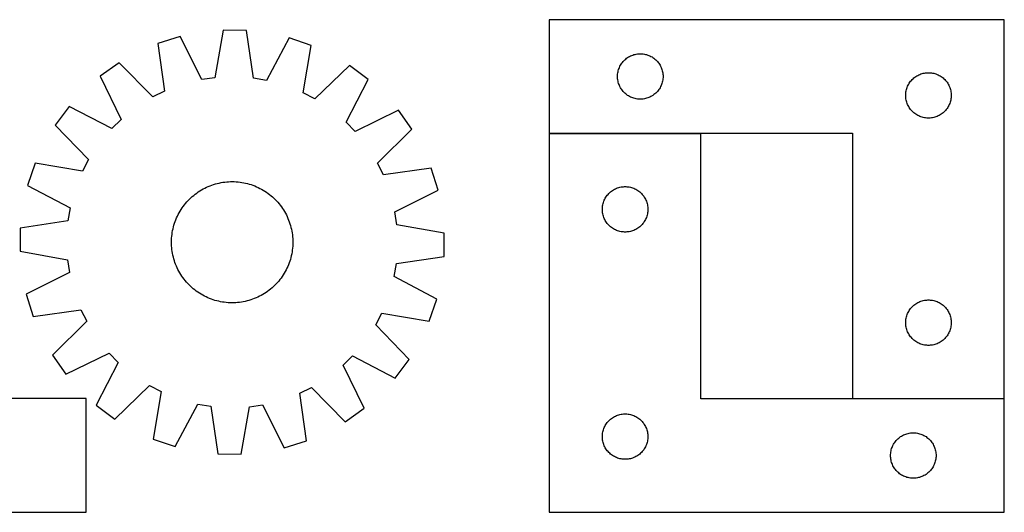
# Model space of a CAD drawing. Header units: millimetres. Extents: x 7 to 1493, y 7 to 332.
# Tile 3 of 3: x 844 to 1493, y 7 to 332. Entities that reach past the tile are written whole.
import ezdxf

# ---------------------------------------------------------------- set-up
doc = ezdxf.new("R2010")
doc.units = ezdxf.units.MM
doc.layers.add('COMMON', color=5, linetype='CONTINUOUS', true_color=0x0000ff)
doc.layers.add('CUT', color=7, linetype='CONTINUOUS', true_color=0x000000)

msp = doc.modelspace()

# ---------------------------------------------------------------- linework, layer by layer
at = {"layer": 'COMMON'}
for p, q in [((1193.45759, 256.640789), (1293.45759, 256.640789)), ((1393.45759, 81.640789), (1493.45759, 81.640789))]:
    msp.add_line(p, q, dxfattribs=at)
at = {"layer": 'CUT'}
for p, q in [((1493.45759, 331.74079), (1193.45759, 331.74079)), ((1193.45759, 331.74079), (1193.45759, 256.74079)), ((1493.45759, 81.74079), (1493.45759, 331.74079)), ((978.357773, 324.710106), (972.839704, 293.428712)), ((993.742714, 324.525358), (978.357773, 324.710106)), ((950.118711, 320.584432), (935.429672, 316.00593)), ((964.355429, 292.189175), (950.118711, 320.584432)), ((998.50802, 293.120476), (993.742714, 324.525358)), ((1021.874562, 319.722757), (1006.960083, 291.67756)), ((1036.44942, 314.792842), (1021.874562, 319.722757)), ((935.429672, 316.00593), (939.848158, 284.550378)), ((1031.276853, 283.452464), (1036.44942, 314.792842)), ((1242.715307, 304.709953), (1243.26849, 305.249071)), ((1243.26849, 305.249071), (1243.848692, 305.758997)), ((1243.848692, 305.758997), (1244.454376, 306.238379)), ((1244.454376, 306.238379), (1245.083934, 306.685946)), ((1245.083934, 306.685946), (1245.735698, 307.10051)), ((1245.735698, 307.10051), (1246.407939, 307.480972)), ((1246.407939, 307.480972), (1247.098874, 307.826324)), ((1247.098874, 307.826324), (1247.806671, 308.13565)), ((1247.806671, 308.13565), (1248.529454, 308.408129)), ((1248.529454, 308.408129), (1249.265305, 308.643038)), ((1249.265305, 308.643038), (1250.012274, 308.839756)), ((1250.012274, 308.839756), (1250.768378, 308.99776)), ((1250.768378, 308.99776), (1251.531614, 309.11663)), ((1251.531614, 309.11663), (1252.299958, 309.196053)), ((1252.299958, 309.196053), (1253.071371, 309.235817)), ((1253.071371, 309.235817), (1253.843809, 309.235817)), ((1253.843809, 309.235817), (1254.615222, 309.196053)), ((1254.615222, 309.196053), (1255.383565, 309.11663)), ((1255.383565, 309.11663), (1256.146801, 308.99776)), ((1256.146801, 308.99776), (1256.902906, 308.839756)), ((1256.902906, 308.839756), (1257.649874, 308.643038)), ((1257.649874, 308.643038), (1258.385726, 308.408129)), ((1258.385726, 308.408129), (1259.108508, 308.13565)), ((1259.108508, 308.13565), (1259.816306, 307.826324)), ((1259.816306, 307.826324), (1260.507241, 307.480972)), ((1260.507241, 307.480972), (1261.179482, 307.10051)), ((1261.179482, 307.10051), (1261.831246, 306.685946)), ((1261.831246, 306.685946), (1262.460804, 306.238379)), ((1262.460804, 306.238379), (1263.066487, 305.758997)), ((1263.066487, 305.758997), (1263.64669, 305.249071)), ((1263.64669, 305.249071), (1264.199873, 304.709953)), ((909.847631, 303.35583), (897.29236, 294.462253)), ((932.162172, 280.749724), (909.847631, 303.35583)), ((1061.720312, 301.532079), (1038.869357, 279.468339)), ((1074.058398, 292.339573), (1061.720312, 301.532079)), ((1238.952174, 298.060857), (1239.168059, 298.802513)), ((1239.168059, 298.802513), (1239.421838, 299.532072)), ((1239.421838, 299.532072), (1239.712836, 300.247599)), ((1239.712836, 300.247599), (1240.040284, 300.947197)), ((1240.040284, 300.947197), (1240.403311, 301.629011)), ((1240.403311, 301.629011), (1240.800956, 302.291233)), ((1240.800956, 302.291233), (1241.232165, 302.932107)), ((1241.232165, 302.932107), (1241.695793, 303.549933)), ((1241.695793, 303.549933), (1242.190611, 304.143072)), ((1242.190611, 304.143072), (1242.715307, 304.709953)), ((1264.199873, 304.709953), (1264.724569, 304.143072)), ((1264.724569, 304.143072), (1265.219387, 303.549933)), ((1265.219387, 303.549933), (1265.683015, 302.932107)), ((1265.683015, 302.932107), (1266.114223, 302.291233)), ((1266.114223, 302.291233), (1266.511868, 301.629011)), ((1266.511868, 301.629011), (1266.874896, 300.947197)), ((1266.874896, 300.947197), (1267.202343, 300.247599)), ((1267.202343, 300.247599), (1267.493342, 299.532072)), ((1267.493342, 299.532072), (1267.747121, 298.802513)), ((1267.747121, 298.802513), (1267.963006, 298.060857)), ((897.29236, 294.462253), (911.21489, 265.911634)), ((972.839704, 293.428712), (964.355429, 292.189175)), ((1006.960083, 291.67756), (998.50802, 293.120476)), ((1059.454285, 264.131513), (1074.058398, 292.339573)), ((1238.45759, 294.24079), (1238.477478, 295.012972)), ((1238.477478, 293.468609), (1238.45759, 294.24079)), ((1238.477478, 295.012972), (1238.537092, 295.783105)), ((1238.537092, 292.698475), (1238.477478, 293.468609)), ((1238.537092, 295.783105), (1238.636271, 296.549149)), ((1238.636271, 291.932432), (1238.537092, 292.698475)), ((1238.636271, 296.549149), (1238.774755, 297.309071)), ((1238.774755, 297.309071), (1238.952174, 298.060857)), ((1267.963006, 298.060857), (1268.140425, 297.309071)), ((1268.140425, 297.309071), (1268.278908, 296.549149)), ((1268.278908, 296.549149), (1268.378088, 295.783105)), ((1268.378088, 292.698475), (1268.278908, 291.932432)), ((1268.378088, 295.783105), (1268.437701, 295.012972)), ((1268.437701, 293.468609), (1268.378088, 292.698475)), ((1268.437701, 295.012972), (1268.45759, 294.24079)), ((1268.45759, 294.24079), (1268.437701, 293.468609)), ((1432.190611, 291.643072), (1432.715307, 292.209953)), ((1432.715307, 292.209953), (1433.26849, 292.749071)), ((1433.26849, 292.749071), (1433.848692, 293.258997)), ((1433.848692, 293.258997), (1434.454376, 293.738379)), ((1434.454376, 293.738379), (1435.083934, 294.185946)), ((1435.083934, 294.185946), (1435.735698, 294.60051)), ((1435.735698, 294.60051), (1436.407939, 294.980972)), ((1436.407939, 294.980972), (1437.098874, 295.326324)), ((1437.098874, 295.326324), (1437.806671, 295.63565)), ((1437.806671, 295.63565), (1438.529454, 295.908129)), ((1438.529454, 295.908129), (1439.265305, 296.143038)), ((1439.265305, 296.143038), (1440.012274, 296.339756)), ((1440.012274, 296.339756), (1440.768378, 296.49776)), ((1440.768378, 296.49776), (1441.531614, 296.61663)), ((1441.531614, 296.61663), (1442.299958, 296.696053)), ((1442.299958, 296.696053), (1443.071371, 296.735817)), ((1443.071371, 296.735817), (1443.843809, 296.735817)), ((1443.843809, 296.735817), (1444.615222, 296.696053)), ((1444.615222, 296.696053), (1445.383565, 296.61663)), ((1445.383565, 296.61663), (1446.146801, 296.49776)), ((1446.146801, 296.49776), (1446.902906, 296.339756)), ((1446.902906, 296.339756), (1447.649874, 296.143038)), ((1447.649874, 296.143038), (1448.385726, 295.908129)), ((1448.385726, 295.908129), (1449.108508, 295.63565)), ((1449.108508, 295.63565), (1449.816306, 295.326324)), ((1449.816306, 295.326324), (1450.507241, 294.980972)), ((1450.507241, 294.980972), (1451.179482, 294.60051)), ((1451.179482, 294.60051), (1451.831246, 294.185946)), ((1451.831246, 294.185946), (1452.460804, 293.738379)), ((1452.460804, 293.738379), (1453.066487, 293.258997)), ((1453.066487, 293.258997), (1453.64669, 292.749071)), ((1453.64669, 292.749071), (1454.199873, 292.209953)), ((1454.199873, 292.209953), (1454.724569, 291.643072)), ((1238.774755, 291.172509), (1238.636271, 291.932432)), ((1238.952174, 290.420724), (1238.774755, 291.172509)), ((1239.168059, 289.679068), (1238.952174, 290.420724)), ((1239.421838, 288.949509), (1239.168059, 289.679068)), ((1239.712836, 288.233982), (1239.421838, 288.949509)), ((1240.040284, 287.534383), (1239.712836, 288.233982)), ((1240.403311, 286.852569), (1240.040284, 287.534383)), ((1240.800956, 286.190347), (1240.403311, 286.852569)), ((1241.232165, 285.549474), (1240.800956, 286.190347)), ((1266.114223, 286.190347), (1265.683015, 285.549474)), ((1266.511868, 286.852569), (1266.114223, 286.190347)), ((1266.874896, 287.534383), (1266.511868, 286.852569)), ((1267.202343, 288.233982), (1266.874896, 287.534383)), ((1267.493342, 288.949509), (1267.202343, 288.233982)), ((1267.747121, 289.679068), (1267.493342, 288.949509)), ((1267.963006, 290.420724), (1267.747121, 289.679068)), ((1268.140425, 291.172509), (1267.963006, 290.420724)), ((1268.278908, 291.932432), (1268.140425, 291.172509)), ((1428.952174, 285.560857), (1429.168059, 286.302513)), ((1429.168059, 286.302513), (1429.421838, 287.032072)), ((1429.421838, 287.032072), (1429.712836, 287.747599)), ((1429.712836, 287.747599), (1430.040284, 288.447197)), ((1430.040284, 288.447197), (1430.403311, 289.129011)), ((1430.403311, 289.129011), (1430.800956, 289.791233)), ((1430.800956, 289.791233), (1431.232165, 290.432107)), ((1431.232165, 290.432107), (1431.695793, 291.049933)), ((1431.695793, 291.049933), (1432.190611, 291.643072)), ((1454.724569, 291.643072), (1455.219387, 291.049933)), ((1455.219387, 291.049933), (1455.683015, 290.432107)), ((1455.683015, 290.432107), (1456.114223, 289.791233)), ((1456.114223, 289.791233), (1456.511868, 289.129011)), ((1456.511868, 289.129011), (1456.874896, 288.447197)), ((1456.874896, 288.447197), (1457.202343, 287.747599)), ((1457.202343, 287.747599), (1457.493342, 287.032072)), ((1457.493342, 287.032072), (1457.747121, 286.302513)), ((1457.747121, 286.302513), (1457.963006, 285.560857)), ((939.848158, 284.550378), (932.162172, 280.749724)), ((1038.869357, 279.468339), (1031.276853, 283.452464)), ((1241.695793, 284.931648), (1241.232165, 285.549474)), ((1242.190611, 284.338509), (1241.695793, 284.931648)), ((1242.715307, 283.771628), (1242.190611, 284.338509)), ((1243.26849, 283.23251), (1242.715307, 283.771628)), ((1243.848692, 282.722584), (1243.26849, 283.23251)), ((1244.454376, 282.243202), (1243.848692, 282.722584)), ((1245.083934, 281.795635), (1244.454376, 282.243202)), ((1245.735698, 281.381071), (1245.083934, 281.795635)), ((1246.407939, 281.000608), (1245.735698, 281.381071)), ((1247.098874, 280.655256), (1246.407939, 281.000608)), ((1247.806671, 280.345931), (1247.098874, 280.655256)), ((1248.529454, 280.073452), (1247.806671, 280.345931)), ((1249.265305, 279.838542), (1248.529454, 280.073452)), ((1250.012274, 279.641825), (1249.265305, 279.838542)), ((1250.768378, 279.483821), (1250.012274, 279.641825)), ((1251.531614, 279.36495), (1250.768378, 279.483821)), ((1252.299958, 279.285527), (1251.531614, 279.36495)), ((1253.071371, 279.245763), (1252.299958, 279.285527)), ((1253.843809, 279.245763), (1253.071371, 279.245763)), ((1254.615222, 279.285527), (1253.843809, 279.245763)), ((1255.383565, 279.36495), (1254.615222, 279.285527)), ((1256.146801, 279.483821), (1255.383565, 279.36495)), ((1256.902906, 279.641825), (1256.146801, 279.483821)), ((1257.649874, 279.838542), (1256.902906, 279.641825)), ((1258.385726, 280.073452), (1257.649874, 279.838542)), ((1259.108508, 280.345931), (1258.385726, 280.073452)), ((1259.816306, 280.655256), (1259.108508, 280.345931)), ((1260.507241, 281.000608), (1259.816306, 280.655256)), ((1261.179482, 281.381071), (1260.507241, 281.000608)), ((1261.831246, 281.795635), (1261.179482, 281.381071)), ((1262.460804, 282.243202), (1261.831246, 281.795635)), ((1263.066487, 282.722584), (1262.460804, 282.243202)), ((1263.64669, 283.23251), (1263.066487, 282.722584)), ((1264.199873, 283.771628), (1263.64669, 283.23251)), ((1264.724569, 284.338509), (1264.199873, 283.771628)), ((1265.219387, 284.931648), (1264.724569, 284.338509)), ((1265.683015, 285.549474), (1265.219387, 284.931648)), ((1428.45759, 281.74079), (1428.477478, 282.512972)), ((1428.477478, 280.968609), (1428.45759, 281.74079)), ((1428.477478, 282.512972), (1428.537092, 283.283105)), ((1428.537092, 280.198475), (1428.477478, 280.968609)), ((1428.537092, 283.283105), (1428.636271, 284.049149)), ((1428.636271, 279.432432), (1428.537092, 280.198475)), ((1428.636271, 284.049149), (1428.774755, 284.809071)), ((1428.774755, 278.672509), (1428.636271, 279.432432)), ((1428.774755, 284.809071), (1428.952174, 285.560857)), ((1457.963006, 285.560857), (1458.140425, 284.809071)), ((1458.140425, 284.809071), (1458.278908, 284.049149)), ((1458.278908, 279.432432), (1458.140425, 278.672509)), ((1458.278908, 284.049149), (1458.378088, 283.283105)), ((1458.378088, 280.198475), (1458.278908, 279.432432)), ((1458.378088, 283.283105), (1458.437701, 282.512972)), ((1458.437701, 280.968609), (1458.378088, 280.198475)), ((1458.437701, 282.512972), (1458.45759, 281.74079)), ((1458.45759, 281.74079), (1458.437701, 280.968609)), ((876.871489, 274.526008), (867.678983, 262.187922)), ((905.079549, 259.921896), (876.871489, 274.526008)), ((1428.952174, 277.920724), (1428.774755, 278.672509)), ((1429.168059, 277.179068), (1428.952174, 277.920724)), ((1429.421838, 276.449509), (1429.168059, 277.179068)), ((1429.712836, 275.733982), (1429.421838, 276.449509)), ((1430.040284, 275.034383), (1429.712836, 275.733982)), ((1430.403311, 274.352569), (1430.040284, 275.034383)), ((1430.800956, 273.690347), (1430.403311, 274.352569)), ((1431.232165, 273.049474), (1430.800956, 273.690347)), ((1431.695793, 272.431648), (1431.232165, 273.049474)), ((1455.683015, 273.049474), (1455.219387, 272.431648)), ((1456.114223, 273.690347), (1455.683015, 273.049474)), ((1456.511868, 274.352569), (1456.114223, 273.690347)), ((1456.874896, 275.034383), (1456.511868, 274.352569)), ((1457.202343, 275.733982), (1456.874896, 275.034383)), ((1457.493342, 276.449509), (1457.202343, 275.733982)), ((1457.747121, 277.179068), (1457.493342, 276.449509)), ((1457.963006, 277.920724), (1457.747121, 277.179068)), ((1458.140425, 278.672509), (1457.963006, 277.920724)), ((1093.994643, 271.918702), (1065.444023, 257.996172)), ((1102.88822, 259.363431), (1093.994643, 271.918702)), ((1432.190611, 271.838509), (1431.695793, 272.431648)), ((1432.715307, 271.271628), (1432.190611, 271.838509)), ((1433.26849, 270.73251), (1432.715307, 271.271628)), ((1433.848692, 270.222584), (1433.26849, 270.73251)), ((1434.454376, 269.743202), (1433.848692, 270.222584)), ((1435.083934, 269.295635), (1434.454376, 269.743202)), ((1435.735698, 268.881071), (1435.083934, 269.295635)), ((1436.407939, 268.500608), (1435.735698, 268.881071)), ((1437.098874, 268.155256), (1436.407939, 268.500608)), ((1437.806671, 267.845931), (1437.098874, 268.155256)), ((1438.529454, 267.573452), (1437.806671, 267.845931)), ((1439.265305, 267.338542), (1438.529454, 267.573452)), ((1440.012274, 267.141825), (1439.265305, 267.338542)), ((1440.768378, 266.983821), (1440.012274, 267.141825)), ((1441.531614, 266.86495), (1440.768378, 266.983821)), ((1442.299958, 266.785527), (1441.531614, 266.86495)), ((1443.071371, 266.745763), (1442.299958, 266.785527)), ((1443.843809, 266.745763), (1443.071371, 266.745763)), ((1444.615222, 266.785527), (1443.843809, 266.745763)), ((1445.383565, 266.86495), (1444.615222, 266.785527)), ((1446.146801, 266.983821), (1445.383565, 266.86495)), ((1446.902906, 267.141825), (1446.146801, 266.983821)), ((1447.649874, 267.338542), (1446.902906, 267.141825)), ((1448.385726, 267.573452), (1447.649874, 267.338542)), ((1449.108508, 267.845931), (1448.385726, 267.573452)), ((1449.816306, 268.155256), (1449.108508, 267.845931)), ((1450.507241, 268.500608), (1449.816306, 268.155256)), ((1451.179482, 268.881071), (1450.507241, 268.500608)), ((1451.831246, 269.295635), (1451.179482, 268.881071)), ((1452.460804, 269.743202), (1451.831246, 269.295635)), ((1453.066487, 270.222584), (1452.460804, 269.743202)), ((1453.64669, 270.73251), (1453.066487, 270.222584)), ((1454.199873, 271.271628), (1453.64669, 270.73251)), ((1454.724569, 271.838509), (1454.199873, 271.271628)), ((1455.219387, 272.431648), (1454.724569, 271.838509)), ((867.678983, 262.187922), (889.742723, 239.336967)), ((911.21489, 265.911634), (905.079549, 259.921896)), ((1065.444023, 257.996172), (1059.454285, 264.131513)), ((1080.282113, 237.048891), (1102.88822, 259.363431)), ((1193.45759, 256.74079), (1393.45759, 256.74079)), ((1293.45759, 256.540789), (1193.45759, 256.540789)), ((1193.45759, 256.540789), (1193.45759, 6.540789)), ((1293.45759, 81.540789), (1293.45759, 256.540789)), ((1393.45759, 256.74079), (1393.45759, 81.74079)), ((854.41822, 236.91703), (849.488305, 222.342172)), ((885.758598, 231.744463), (854.41822, 236.91703)), ((889.742723, 239.336967), (885.758598, 231.744463)), ((1084.082768, 229.362904), (1080.282113, 237.048891)), ((1115.53832, 233.78139), (1084.082768, 229.362904)), ((1120.116821, 219.092351), (1115.53832, 233.78139)), ((849.488305, 222.342172), (877.533502, 207.427693)), ((966.360307, 220.554722), (967.491042, 221.102851)), ((967.491042, 221.102851), (968.638436, 221.615192)), ((968.638436, 221.615192), (969.801357, 222.09124)), ((969.801357, 222.09124), (970.978657, 222.530525)), ((970.978657, 222.530525), (972.169175, 222.932613)), ((972.169175, 222.932613), (973.371735, 223.297108)), ((973.371735, 223.297108), (974.58515, 223.623649)), ((974.58515, 223.623649), (975.808224, 223.911915)), ((975.808224, 223.911915), (977.039749, 224.161621)), ((977.039749, 224.161621), (978.27851, 224.372521)), ((978.27851, 224.372521), (979.523284, 224.544406)), ((979.523284, 224.544406), (980.772842, 224.677108)), ((980.772842, 224.677108), (982.025953, 224.770494)), ((982.025953, 224.770494), (983.281378, 224.824473)), ((983.281378, 224.824473), (984.53788, 224.838991)), ((984.53788, 224.838991), (985.794217, 224.814035)), ((985.794217, 224.814035), (987.049151, 224.749628)), ((987.049151, 224.749628), (988.301443, 224.645835)), ((988.301443, 224.645835), (989.549856, 224.502757)), ((989.549856, 224.502757), (990.793159, 224.320537)), ((990.793159, 224.320537), (992.030125, 224.099353)), ((992.030125, 224.099353), (993.259533, 223.839424)), ((993.259533, 223.839424), (994.48017, 223.541008)), ((994.48017, 223.541008), (995.690831, 223.204397)), ((995.690831, 223.204397), (996.890321, 222.829924)), ((996.890321, 222.829924), (998.077457, 222.41796)), ((998.077457, 222.41796), (999.251067, 221.968909)), ((999.251067, 221.968909), (1000.409993, 221.483217)), ((1000.409993, 221.483217), (1001.553091, 220.961361)), ((1001.553091, 220.961361), (1002.679234, 220.403857)), ((1238.529454, 220.708128), (1239.265305, 220.943037)), ((1239.265305, 220.943037), (1240.012274, 221.139755)), ((1240.012274, 221.139755), (1240.768378, 221.297759)), ((1240.768378, 221.297759), (1241.531614, 221.416629)), ((1241.531614, 221.416629), (1242.299958, 221.496052)), ((1242.299958, 221.496052), (1243.071371, 221.535816)), ((1243.071371, 221.535816), (1243.843809, 221.535816)), ((1243.843809, 221.535816), (1244.615222, 221.496052)), ((1244.615222, 221.496052), (1245.383565, 221.416629)), ((1245.383565, 221.416629), (1246.146801, 221.297759)), ((1246.146801, 221.297759), (1246.902906, 221.139755)), ((1246.902906, 221.139755), (1247.649874, 220.943037)), ((1247.649874, 220.943037), (1248.385726, 220.708128)), ((957.111199, 214.11157), (958.044113, 214.9534)), ((958.044113, 214.9534), (959.00301, 215.76551)), ((959.00301, 215.76551), (959.986943, 216.547101)), ((959.986943, 216.547101), (960.99494, 217.2974)), ((960.99494, 217.2974), (962.026008, 218.015666)), ((962.026008, 218.015666), (963.079127, 218.701192)), ((963.079127, 218.701192), (964.153261, 219.353299)), ((964.153261, 219.353299), (965.247347, 219.971346)), ((965.247347, 219.971346), (966.360307, 220.554722)), ((1002.679234, 220.403857), (1003.787308, 219.811256)), ((1003.787308, 219.811256), (1004.876223, 219.184141)), ((1004.876223, 219.184141), (1005.944901, 218.523132)), ((1005.944901, 218.523132), (1006.99229, 217.828881)), ((1006.99229, 217.828881), (1008.017355, 217.102074)), ((1008.017355, 217.102074), (1009.019084, 216.343427)), ((1009.019084, 216.343427), (1009.996489, 215.553689)), ((1009.996489, 215.553689), (1010.948606, 214.73364)), ((1010.948606, 214.73364), (1011.874495, 213.884089)), ((1091.721565, 204.855633), (1120.116821, 219.092351)), ((1230.403311, 213.92901), (1230.800956, 214.591232)), ((1230.800956, 214.591232), (1231.232165, 215.232106)), ((1231.232165, 215.232106), (1231.695793, 215.849932)), ((1231.695793, 215.849932), (1232.190611, 216.443071)), ((1232.190611, 216.443071), (1232.715307, 217.009952)), ((1232.715307, 217.009952), (1233.26849, 217.54907)), ((1233.26849, 217.54907), (1233.848692, 218.058996)), ((1233.848692, 218.058996), (1234.454376, 218.538378)), ((1234.454376, 218.538378), (1235.083934, 218.985945)), ((1235.083934, 218.985945), (1235.735698, 219.400509)), ((1235.735698, 219.400509), (1236.407939, 219.780971)), ((1236.407939, 219.780971), (1237.098874, 220.126323)), ((1237.098874, 220.126323), (1237.806671, 220.435649)), ((1237.806671, 220.435649), (1238.529454, 220.708128)), ((1248.385726, 220.708128), (1249.108508, 220.435649)), ((1249.108508, 220.435649), (1249.816306, 220.126323)), ((1249.816306, 220.126323), (1250.507241, 219.780971)), ((1250.507241, 219.780971), (1251.179482, 219.400509)), ((1251.179482, 219.400509), (1251.831246, 218.985945)), ((1251.831246, 218.985945), (1252.460804, 218.538378)), ((1252.460804, 218.538378), (1253.066487, 218.058996)), ((1253.066487, 218.058996), (1253.64669, 217.54907)), ((1253.64669, 217.54907), (1254.199873, 217.009952)), ((1254.199873, 217.009952), (1254.724569, 216.443071)), ((1254.724569, 216.443071), (1255.219387, 215.849932)), ((1255.219387, 215.849932), (1255.683015, 215.232106)), ((1255.683015, 215.232106), (1256.114223, 214.591232)), ((1256.114223, 214.591232), (1256.511868, 213.92901)), ((951.382181, 207.4599), (952.108988, 208.484965)), ((952.108988, 208.484965), (952.867635, 209.486694)), ((952.867635, 209.486694), (953.657373, 210.4641)), ((953.657373, 210.4641), (954.477422, 211.416216)), ((954.477422, 211.416216), (955.326973, 212.342105)), ((955.326973, 212.342105), (956.205187, 213.240852)), ((956.205187, 213.240852), (957.111199, 214.11157)), ((1011.874495, 213.884089), (1012.773242, 213.005875)), ((1012.773242, 213.005875), (1013.64396, 212.099863)), ((1013.64396, 212.099863), (1014.485789, 211.166949)), ((1014.485789, 211.166949), (1015.2979, 210.208052)), ((1015.2979, 210.208052), (1016.079491, 209.224119)), ((1016.079491, 209.224119), (1016.829789, 208.216122)), ((1016.829789, 208.216122), (1017.548056, 207.185055)), ((1228.477478, 207.312971), (1228.537092, 208.083104)), ((1228.537092, 208.083104), (1228.636271, 208.849148)), ((1228.636271, 208.849148), (1228.774755, 209.60907)), ((1228.774755, 209.60907), (1228.952174, 210.360856)), ((1228.952174, 210.360856), (1229.168059, 211.102512)), ((1229.168059, 211.102512), (1229.421838, 211.832071)), ((1229.421838, 211.832071), (1229.712836, 212.547598)), ((1229.712836, 212.547598), (1230.040284, 213.247196)), ((1230.040284, 213.247196), (1230.403311, 213.92901)), ((1256.511868, 213.92901), (1256.874896, 213.247196)), ((1256.874896, 213.247196), (1257.202343, 212.547598)), ((1257.202343, 212.547598), (1257.493342, 211.832071)), ((1257.493342, 211.832071), (1257.747121, 211.102512)), ((1257.747121, 211.102512), (1257.963006, 210.360856)), ((1257.963006, 210.360856), (1258.140425, 209.60907)), ((1258.140425, 209.60907), (1258.278908, 208.849148)), ((1258.278908, 208.849148), (1258.378088, 208.083104)), ((1258.378088, 208.083104), (1258.437701, 207.312971)), ((877.533502, 207.427693), (876.090586, 198.975631)), ((947.727845, 200.877603), (948.249701, 202.020701)), ((948.249701, 202.020701), (948.807205, 203.146844)), ((948.807205, 203.146844), (949.399806, 204.254919)), ((949.399806, 204.254919), (950.026921, 205.343833)), ((950.026921, 205.343833), (950.68793, 206.412511)), ((950.68793, 206.412511), (951.382181, 207.4599)), ((1017.548056, 207.185055), (1018.233581, 206.131935)), ((1018.233581, 206.131935), (1018.885689, 205.057801)), ((1018.885689, 205.057801), (1019.503736, 203.963715)), ((1019.503736, 203.963715), (1020.087112, 202.850755)), ((1020.087112, 202.850755), (1020.635241, 201.72002)), ((1020.635241, 201.72002), (1021.147582, 200.572626)), ((1092.961101, 196.371359), (1091.721565, 204.855633)), ((1228.45759, 206.540789), (1228.477478, 207.312971)), ((1228.477478, 205.768608), (1228.45759, 206.540789)), ((1228.537092, 204.998474), (1228.477478, 205.768608)), ((1228.636271, 204.232431), (1228.537092, 204.998474)), ((1228.774755, 203.472508), (1228.636271, 204.232431)), ((1228.952174, 202.720723), (1228.774755, 203.472508)), ((1229.168059, 201.979067), (1228.952174, 202.720723)), ((1229.421838, 201.249508), (1229.168059, 201.979067)), ((1229.712836, 200.533981), (1229.421838, 201.249508)), ((1257.493342, 201.249508), (1257.202343, 200.533981)), ((1257.747121, 201.979067), (1257.493342, 201.249508)), ((1257.963006, 202.720723), (1257.747121, 201.979067)), ((1258.140425, 203.472508), (1257.963006, 202.720723)), ((1258.278908, 204.232431), (1258.140425, 203.472508)), ((1258.378088, 204.998474), (1258.278908, 204.232431)), ((1258.437701, 205.768608), (1258.378088, 204.998474)), ((1258.437701, 207.312971), (1258.45759, 206.540789)), ((1258.45759, 206.540789), (1258.437701, 205.768608)), ((876.090586, 198.975631), (844.685705, 194.210324)), ((945.371638, 193.727143), (945.670055, 194.94778)), ((945.670055, 194.94778), (946.006665, 196.158441)), ((946.006665, 196.158441), (946.381138, 197.357931)), ((946.381138, 197.357931), (946.793103, 198.545067)), ((946.793103, 198.545067), (947.242153, 199.718677)), ((947.242153, 199.718677), (947.727845, 200.877603)), ((1021.147582, 200.572626), (1021.62363, 199.409705)), ((1021.62363, 199.409705), (1022.062915, 198.232405)), ((1022.062915, 198.232405), (1022.465003, 197.041887)), ((1022.465003, 197.041887), (1022.829497, 195.839327)), ((1022.829497, 195.839327), (1023.156039, 194.625912)), ((1124.242496, 190.853289), (1092.961101, 196.371359)), ((1230.040284, 199.834382), (1229.712836, 200.533981)), ((1230.403311, 199.152568), (1230.040284, 199.834382)), ((1230.800956, 198.490346), (1230.403311, 199.152568)), ((1231.232165, 197.849473), (1230.800956, 198.490346)), ((1231.695793, 197.231647), (1231.232165, 197.849473)), ((1232.190611, 196.638508), (1231.695793, 197.231647)), ((1232.715307, 196.071627), (1232.190611, 196.638508)), ((1233.26849, 195.532509), (1232.715307, 196.071627)), ((1233.848692, 195.022583), (1233.26849, 195.532509)), ((1234.454376, 194.543201), (1233.848692, 195.022583)), ((1253.066487, 195.022583), (1252.460804, 194.543201)), ((1253.64669, 195.532509), (1253.066487, 195.022583)), ((1254.199873, 196.071627), (1253.64669, 195.532509)), ((1254.724569, 196.638508), (1254.199873, 196.071627)), ((1255.219387, 197.231647), (1254.724569, 196.638508)), ((1255.683015, 197.849473), (1255.219387, 197.231647)), ((1256.114223, 198.490346), (1255.683015, 197.849473)), ((1256.511868, 199.152568), (1256.114223, 198.490346)), ((1256.874896, 199.834382), (1256.511868, 199.152568)), ((1257.202343, 200.533981), (1256.874896, 199.834382)), ((844.685705, 194.210324), (844.500956, 178.825383)), ((944.461434, 187.516761), (944.565227, 188.769053)), ((944.565227, 188.769053), (944.708305, 190.017466)), ((944.708305, 190.017466), (944.890525, 191.260769)), ((944.890525, 191.260769), (945.111709, 192.497735)), ((945.111709, 192.497735), (945.371638, 193.727143)), ((1023.156039, 194.625912), (1023.444305, 193.402838)), ((1023.444305, 193.402838), (1023.694011, 192.171313)), ((1023.694011, 192.171313), (1023.904911, 190.932552)), ((1023.904911, 190.932552), (1024.076796, 189.687778)), ((1024.076796, 189.687778), (1024.209497, 188.43822)), ((1024.209497, 188.43822), (1024.302884, 187.185109)), ((1124.057747, 175.468348), (1124.242496, 190.853289)), ((1235.083934, 194.095634), (1234.454376, 194.543201)), ((1235.735698, 193.68107), (1235.083934, 194.095634)), ((1236.407939, 193.300607), (1235.735698, 193.68107)), ((1237.098874, 192.955255), (1236.407939, 193.300607)), ((1237.806671, 192.64593), (1237.098874, 192.955255)), ((1238.529454, 192.373451), (1237.806671, 192.64593)), ((1239.265305, 192.138541), (1238.529454, 192.373451)), ((1240.012274, 191.941824), (1239.265305, 192.138541)), ((1240.768378, 191.78382), (1240.012274, 191.941824)), ((1241.531614, 191.664949), (1240.768378, 191.78382)), ((1242.299958, 191.585526), (1241.531614, 191.664949)), ((1243.071371, 191.545762), (1242.299958, 191.585526)), ((1243.843809, 191.545762), (1243.071371, 191.545762)), ((1244.615222, 191.585526), (1243.843809, 191.545762)), ((1245.383565, 191.664949), (1244.615222, 191.585526)), ((1246.146801, 191.78382), (1245.383565, 191.664949)), ((1246.902906, 191.941824), (1246.146801, 191.78382)), ((1247.649874, 192.138541), (1246.902906, 191.941824)), ((1248.385726, 192.373451), (1247.649874, 192.138541)), ((1249.108508, 192.64593), (1248.385726, 192.373451)), ((1249.816306, 192.955255), (1249.108508, 192.64593)), ((1250.507241, 193.300607), (1249.816306, 192.955255)), ((1251.179482, 193.68107), (1250.507241, 193.300607)), ((1251.831246, 194.095634), (1251.179482, 193.68107)), ((1252.460804, 194.543201), (1251.831246, 194.095634)), ((944.372071, 185.00549), (944.397027, 186.261828)), ((944.386589, 183.748989), (944.372071, 185.00549)), ((944.440568, 182.493563), (944.386589, 183.748989)), ((944.397027, 186.261828), (944.461434, 187.516761)), ((944.533954, 181.240453), (944.440568, 182.493563)), ((1024.282018, 182.161911), (1024.178225, 180.90962)), ((1024.346424, 183.416845), (1024.282018, 182.161911)), ((1024.302884, 187.185109), (1024.356862, 185.929684)), ((1024.371381, 184.673182), (1024.346424, 183.416845)), ((1024.356862, 185.929684), (1024.371381, 184.673182)), ((844.500956, 178.825383), (875.782351, 173.307314)), ((944.666656, 179.990894), (944.533954, 181.240453)), ((944.838541, 178.74612), (944.666656, 179.990894)), ((945.049441, 177.507359), (944.838541, 178.74612)), ((945.299147, 176.275834), (945.049441, 177.507359)), ((945.587413, 175.05276), (945.299147, 176.275834)), ((1023.371814, 175.951529), (1023.073397, 174.730893)), ((1023.631743, 177.180937), (1023.371814, 175.951529)), ((1023.852927, 178.417903), (1023.631743, 177.180937)), ((1024.035147, 179.661206), (1023.852927, 178.417903)), ((1024.178225, 180.90962), (1024.035147, 179.661206)), ((1092.652865, 170.703042), (1124.057747, 175.468348)), ((875.782351, 173.307314), (877.021887, 164.823039)), ((945.913954, 173.839345), (945.587413, 175.05276)), ((946.278449, 172.636785), (945.913954, 173.839345)), ((946.680537, 171.446267), (946.278449, 172.636785)), ((947.119822, 170.268967), (946.680537, 171.446267)), ((947.59587, 169.106046), (947.119822, 170.268967)), ((948.108211, 167.958652), (947.59587, 169.106046)), ((1021.015607, 168.801069), (1020.493751, 167.657971)), ((1021.501299, 169.959995), (1021.015607, 168.801069)), ((1021.950349, 171.133605), (1021.501299, 169.959995)), ((1022.362314, 172.320741), (1021.950349, 171.133605)), ((1022.736787, 173.520232), (1022.362314, 172.320741)), ((1023.073397, 174.730893), (1022.736787, 173.520232)), ((1091.20995, 162.250979), (1092.652865, 170.703042)), ((877.021887, 164.823039), (848.62663, 150.586321)), ((948.65634, 166.827917), (948.108211, 167.958652)), ((949.239716, 165.714957), (948.65634, 166.827917)), ((949.857763, 164.620871), (949.239716, 165.714957)), ((950.509871, 163.546738), (949.857763, 164.620871)), ((951.195396, 162.493618), (950.509871, 163.546738)), ((951.913663, 161.46255), (951.195396, 162.493618)), ((1018.055522, 163.266161), (1017.361271, 162.218772)), ((1018.716531, 164.334839), (1018.055522, 163.266161)), ((1019.343645, 165.423754), (1018.716531, 164.334839)), ((1019.936247, 166.531829), (1019.343645, 165.423754)), ((1020.493751, 167.657971), (1019.936247, 166.531829)), ((952.663961, 160.454553), (951.913663, 161.46255)), ((953.445552, 159.47062), (952.663961, 160.454553)), ((954.257662, 158.511724), (953.445552, 159.47062)), ((955.099492, 157.578809), (954.257662, 158.511724)), ((955.97021, 156.672797), (955.099492, 157.578809)), ((956.868957, 155.794583), (955.97021, 156.672797)), ((1012.538265, 156.43782), (1011.632253, 155.567102)), ((1013.416479, 157.336567), (1012.538265, 156.43782)), ((1014.26603, 158.262456), (1013.416479, 157.336567)), ((1015.086079, 159.214573), (1014.26603, 158.262456)), ((1015.875817, 160.191978), (1015.086079, 159.214573)), ((1016.634464, 161.193708), (1015.875817, 160.191978)), ((1017.361271, 162.218772), (1016.634464, 161.193708)), ((1119.255147, 147.3365), (1091.20995, 162.250979)), ((848.62663, 150.586321), (853.205132, 135.897282)), ((957.794846, 154.945032), (956.868957, 155.794583)), ((958.746963, 154.124983), (957.794846, 154.945032)), ((959.724368, 153.335245), (958.746963, 154.124983)), ((960.726097, 152.576598), (959.724368, 153.335245)), ((961.751162, 151.849791), (960.726097, 152.576598)), ((962.798551, 151.15554), (961.751162, 151.849791)), ((963.867229, 150.494531), (962.798551, 151.15554)), ((964.956143, 149.867417), (963.867229, 150.494531)), ((966.064218, 149.274815), (964.956143, 149.867417)), ((1003.496105, 149.707326), (1002.383145, 149.12395)), ((1004.590191, 150.325373), (1003.496105, 149.707326)), ((1005.664324, 150.977481), (1004.590191, 150.325373)), ((1006.717444, 151.663006), (1005.664324, 150.977481)), ((1007.748512, 152.381273), (1006.717444, 151.663006)), ((1008.756509, 153.131571), (1007.748512, 152.381273)), ((1009.740442, 153.913162), (1008.756509, 153.131571)), ((1010.699338, 154.725273), (1009.740442, 153.913162)), ((1011.632253, 155.567102), (1010.699338, 154.725273)), ((967.190361, 148.717311), (966.064218, 149.274815)), ((968.333459, 148.195455), (967.190361, 148.717311)), ((969.492385, 147.709763), (968.333459, 148.195455)), ((970.665995, 147.260713), (969.492385, 147.709763)), ((971.853131, 146.848748), (970.665995, 147.260713)), ((973.052621, 146.474276), (971.853131, 146.848748)), ((974.263282, 146.137665), (973.052621, 146.474276)), ((975.483919, 145.839248), (974.263282, 146.137665)), ((976.713327, 145.579319), (975.483919, 145.839248)), ((977.950293, 145.358136), (976.713327, 145.579319)), ((979.193596, 145.175915), (977.950293, 145.358136)), ((980.442009, 145.032838), (979.193596, 145.175915)), ((981.694301, 144.929044), (980.442009, 145.032838)), ((982.949234, 144.864638), (981.694301, 144.929044)), ((984.205572, 144.839681), (982.949234, 144.864638)), ((985.462074, 144.8542), (984.205572, 144.839681)), ((986.717499, 144.908179), (985.462074, 144.8542)), ((987.970609, 145.001565), (986.717499, 144.908179)), ((989.220168, 145.134266), (987.970609, 145.001565)), ((990.464942, 145.306151), (989.220168, 145.134266)), ((991.703703, 145.517051), (990.464942, 145.306151)), ((992.935228, 145.766757), (991.703703, 145.517051)), ((994.158302, 146.055023), (992.935228, 145.766757)), ((995.371717, 146.381565), (994.158302, 146.055023)), ((996.574277, 146.746059), (995.371717, 146.381565)), ((997.764795, 147.148147), (996.574277, 146.746059)), ((998.942095, 147.587432), (997.764795, 147.148147)), ((1000.105016, 148.06348), (998.942095, 147.587432)), ((1001.25241, 148.575821), (1000.105016, 148.06348)), ((1002.383145, 149.12395), (1001.25241, 148.575821)), ((1114.325232, 132.761642), (1119.255147, 147.3365)), ((1433.26849, 142.749071), (1433.848692, 143.258997)), ((1433.848692, 143.258997), (1434.454376, 143.738379)), ((1434.454376, 143.738379), (1435.083934, 144.185946)), ((1435.083934, 144.185946), (1435.735698, 144.60051)), ((1435.735698, 144.60051), (1436.407939, 144.980972)), ((1436.407939, 144.980972), (1437.098874, 145.326324)), ((1437.098874, 145.326324), (1437.806671, 145.63565)), ((1437.806671, 145.63565), (1438.529454, 145.908129)), ((1438.529454, 145.908129), (1439.265305, 146.143038)), ((1439.265305, 146.143038), (1440.012274, 146.339756)), ((1440.012274, 146.339756), (1440.768378, 146.49776)), ((1440.768378, 146.49776), (1441.531614, 146.61663)), ((1441.531614, 146.61663), (1442.299958, 146.696053)), ((1442.299958, 146.696053), (1443.071371, 146.735817)), ((1443.071371, 146.735817), (1443.843809, 146.735817)), ((1443.843809, 146.735817), (1444.615222, 146.696053)), ((1444.615222, 146.696053), (1445.383565, 146.61663)), ((1445.383565, 146.61663), (1446.146801, 146.49776)), ((1446.146801, 146.49776), (1446.902906, 146.339756)), ((1446.902906, 146.339756), (1447.649874, 146.143038)), ((1447.649874, 146.143038), (1448.385726, 145.908129)), ((1448.385726, 145.908129), (1449.108508, 145.63565)), ((1449.108508, 145.63565), (1449.816306, 145.326324)), ((1449.816306, 145.326324), (1450.507241, 144.980972)), ((1450.507241, 144.980972), (1451.179482, 144.60051)), ((1451.179482, 144.60051), (1451.831246, 144.185946)), ((1451.831246, 144.185946), (1452.460804, 143.738379)), ((1452.460804, 143.738379), (1453.066487, 143.258997)), ((1453.066487, 143.258997), (1453.64669, 142.749071)), ((853.205132, 135.897282), (884.660684, 140.315769)), ((884.660684, 140.315769), (888.461338, 132.629782)), ((1079.000729, 130.341705), (1082.984854, 137.934209)), ((1082.984854, 137.934209), (1114.325232, 132.761642)), ((1429.168059, 136.302513), (1429.421838, 137.032072)), ((1429.421838, 137.032072), (1429.712836, 137.747599)), ((1429.712836, 137.747599), (1430.040284, 138.447197)), ((1430.040284, 138.447197), (1430.403311, 139.129011)), ((1430.403311, 139.129011), (1430.800956, 139.791233)), ((1430.800956, 139.791233), (1431.232165, 140.432107)), ((1431.232165, 140.432107), (1431.695793, 141.049933)), ((1431.695793, 141.049933), (1432.190611, 141.643072)), ((1432.190611, 141.643072), (1432.715307, 142.209953)), ((1432.715307, 142.209953), (1433.26849, 142.749071)), ((1453.64669, 142.749071), (1454.199873, 142.209953)), ((1454.199873, 142.209953), (1454.724569, 141.643072)), ((1454.724569, 141.643072), (1455.219387, 141.049933)), ((1455.219387, 141.049933), (1455.683015, 140.432107)), ((1455.683015, 140.432107), (1456.114223, 139.791233)), ((1456.114223, 139.791233), (1456.511868, 139.129011)), ((1456.511868, 139.129011), (1456.874896, 138.447197)), ((1456.874896, 138.447197), (1457.202343, 137.747599)), ((1457.202343, 137.747599), (1457.493342, 137.032072)), ((1457.493342, 137.032072), (1457.747121, 136.302513)), ((888.461338, 132.629782), (865.855232, 110.315241)), ((1101.064469, 107.49075), (1079.000729, 130.341705)), ((1428.45759, 131.74079), (1428.477478, 132.512972)), ((1428.477478, 130.968609), (1428.45759, 131.74079)), ((1428.477478, 132.512972), (1428.537092, 133.283105)), ((1428.537092, 130.198475), (1428.477478, 130.968609)), ((1428.537092, 133.283105), (1428.636271, 134.049149)), ((1428.636271, 129.432432), (1428.537092, 130.198475)), ((1428.636271, 134.049149), (1428.774755, 134.809071)), ((1428.774755, 134.809071), (1428.952174, 135.560857)), ((1428.952174, 135.560857), (1429.168059, 136.302513)), ((1457.747121, 136.302513), (1457.963006, 135.560857)), ((1457.963006, 135.560857), (1458.140425, 134.809071)), ((1458.140425, 134.809071), (1458.278908, 134.049149)), ((1458.278908, 134.049149), (1458.378088, 133.283105)), ((1458.378088, 130.198475), (1458.278908, 129.432432)), ((1458.378088, 133.283105), (1458.437701, 132.512972)), ((1458.437701, 130.968609), (1458.378088, 130.198475)), ((1458.437701, 132.512972), (1458.45759, 131.74079)), ((1458.45759, 131.74079), (1458.437701, 130.968609)), ((1428.774755, 128.672509), (1428.636271, 129.432432)), ((1428.952174, 127.920724), (1428.774755, 128.672509)), ((1429.168059, 127.179068), (1428.952174, 127.920724)), ((1429.421838, 126.449509), (1429.168059, 127.179068)), ((1429.712836, 125.733982), (1429.421838, 126.449509)), ((1430.040284, 125.034383), (1429.712836, 125.733982)), ((1430.403311, 124.352569), (1430.040284, 125.034383)), ((1430.800956, 123.690347), (1430.403311, 124.352569)), ((1431.232165, 123.049474), (1430.800956, 123.690347)), ((1456.114223, 123.690347), (1455.683015, 123.049474)), ((1456.511868, 124.352569), (1456.114223, 123.690347)), ((1456.874896, 125.034383), (1456.511868, 124.352569)), ((1457.202343, 125.733982), (1456.874896, 125.034383)), ((1457.493342, 126.449509), (1457.202343, 125.733982)), ((1457.747121, 127.179068), (1457.493342, 126.449509)), ((1457.963006, 127.920724), (1457.747121, 127.179068)), ((1458.140425, 128.672509), (1457.963006, 127.920724)), ((1458.278908, 129.432432), (1458.140425, 128.672509)), ((1431.695793, 122.431648), (1431.232165, 123.049474)), ((1432.190611, 121.838509), (1431.695793, 122.431648)), ((1432.715307, 121.271628), (1432.190611, 121.838509)), ((1433.26849, 120.73251), (1432.715307, 121.271628)), ((1433.848692, 120.222584), (1433.26849, 120.73251)), ((1434.454376, 119.743202), (1433.848692, 120.222584)), ((1435.083934, 119.295635), (1434.454376, 119.743202)), ((1435.735698, 118.881071), (1435.083934, 119.295635)), ((1436.407939, 118.500608), (1435.735698, 118.881071)), ((1437.098874, 118.155256), (1436.407939, 118.500608)), ((1437.806671, 117.845931), (1437.098874, 118.155256)), ((1438.529454, 117.573452), (1437.806671, 117.845931)), ((1439.265305, 117.338542), (1438.529454, 117.573452)), ((1440.012274, 117.141825), (1439.265305, 117.338542)), ((1440.768378, 116.983821), (1440.012274, 117.141825)), ((1441.531614, 116.86495), (1440.768378, 116.983821)), ((1442.299958, 116.785527), (1441.531614, 116.86495)), ((1445.383565, 116.86495), (1444.615222, 116.785527)), ((1446.146801, 116.983821), (1445.383565, 116.86495)), ((1446.902906, 117.141825), (1446.146801, 116.983821)), ((1447.649874, 117.338542), (1446.902906, 117.141825)), ((1448.385726, 117.573452), (1447.649874, 117.338542)), ((1449.108508, 117.845931), (1448.385726, 117.573452)), ((1449.816306, 118.155256), (1449.108508, 117.845931)), ((1450.507241, 118.500608), (1449.816306, 118.155256)), ((1451.179482, 118.881071), (1450.507241, 118.500608)), ((1451.831246, 119.295635), (1451.179482, 118.881071)), ((1452.460804, 119.743202), (1451.831246, 119.295635)), ((1453.066487, 120.222584), (1452.460804, 119.743202)), ((1453.64669, 120.73251), (1453.066487, 120.222584)), ((1454.199873, 121.271628), (1453.64669, 120.73251)), ((1454.724569, 121.838509), (1454.199873, 121.271628)), ((1455.219387, 122.431648), (1454.724569, 121.838509)), ((1455.683015, 123.049474), (1455.219387, 122.431648)), ((874.748809, 97.75997), (903.299429, 111.682501)), ((903.299429, 111.682501), (909.289167, 105.54716)), ((1443.071371, 116.745763), (1442.299958, 116.785527)), ((1443.843809, 116.745763), (1443.071371, 116.745763)), ((1444.615222, 116.785527), (1443.843809, 116.745763)), ((865.855232, 110.315241), (874.748809, 97.75997)), ((909.289167, 105.54716), (894.685054, 77.3391)), ((1057.528562, 103.767039), (1063.663903, 109.756777)), ((1063.663903, 109.756777), (1091.871962, 95.152664)), ((1091.871962, 95.152664), (1101.064469, 107.49075)), ((1071.451092, 75.216419), (1057.528562, 103.767039)), ((907.02314, 68.146593), (929.874095, 90.210333)), ((929.874095, 90.210333), (937.466599, 86.226208)), ((937.466599, 86.226208), (932.294032, 54.88583)), ((1028.895293, 85.128294), (1036.58128, 88.928949)), ((1033.31378, 53.672742), (1028.895293, 85.128294)), ((1036.58128, 88.928949), (1058.895821, 66.322842)), ((888.09497, 81.646258), (688.09497, 81.646258)), ((888.09497, 6.646258), (888.09497, 81.646258)), ((946.86889, 49.955915), (961.783369, 78.001112)), ((961.783369, 78.001112), (970.235431, 76.558197)), ((1493.45759, 81.540789), (1293.45759, 81.540789)), ((1393.45759, 81.74079), (1493.45759, 81.74079)), ((1493.45759, 6.540789), (1493.45759, 81.540789)), ((894.685054, 77.3391), (907.02314, 68.146593)), ((970.235431, 76.558197), (975.000738, 45.153315)), ((990.385679, 44.968566), (995.903748, 76.249961)), ((995.903748, 76.249961), (1004.388023, 77.489498)), ((1004.388023, 77.489498), (1018.624741, 49.094241)), ((1058.895821, 66.322842), (1071.451092, 75.216419)), ((1240.768378, 71.297759), (1241.531614, 71.416629)), ((1241.531614, 71.416629), (1242.299958, 71.496052)), ((1242.299958, 71.496052), (1243.071371, 71.535816)), ((1243.071371, 71.535816), (1243.843809, 71.535816)), ((1243.843809, 71.535816), (1244.615222, 71.496052)), ((1244.615222, 71.496052), (1245.383565, 71.416629)), ((1245.383565, 71.416629), (1246.146801, 71.297759)), ((1230.800956, 64.591232), (1231.232165, 65.232106)), ((1231.232165, 65.232106), (1231.695793, 65.849932)), ((1231.695793, 65.849932), (1232.190611, 66.443071)), ((1232.190611, 66.443071), (1232.715307, 67.009952)), ((1232.715307, 67.009952), (1233.26849, 67.54907)), ((1233.26849, 67.54907), (1233.848692, 68.058996)), ((1233.848692, 68.058996), (1234.454376, 68.538378)), ((1234.454376, 68.538378), (1235.083934, 68.985945)), ((1235.083934, 68.985945), (1235.735698, 69.400509)), ((1235.735698, 69.400509), (1236.407939, 69.780971)), ((1236.407939, 69.780971), (1237.098874, 70.126323)), ((1237.098874, 70.126323), (1237.806671, 70.435649)), ((1237.806671, 70.435649), (1238.529454, 70.708128)), ((1238.529454, 70.708128), (1239.265305, 70.943037)), ((1239.265305, 70.943037), (1240.012274, 71.139755)), ((1240.012274, 71.139755), (1240.768378, 71.297759)), ((1246.146801, 71.297759), (1246.902906, 71.139755)), ((1246.902906, 71.139755), (1247.649874, 70.943037)), ((1247.649874, 70.943037), (1248.385726, 70.708128)), ((1248.385726, 70.708128), (1249.108508, 70.435649)), ((1249.108508, 70.435649), (1249.816306, 70.126323)), ((1249.816306, 70.126323), (1250.507241, 69.780971)), ((1250.507241, 69.780971), (1251.179482, 69.400509)), ((1251.179482, 69.400509), (1251.831246, 68.985945)), ((1251.831246, 68.985945), (1252.460804, 68.538378)), ((1252.460804, 68.538378), (1253.066487, 68.058996)), ((1253.066487, 68.058996), (1253.64669, 67.54907)), ((1253.64669, 67.54907), (1254.199873, 67.009952)), ((1254.199873, 67.009952), (1254.724569, 66.443071)), ((1254.724569, 66.443071), (1255.219387, 65.849932)), ((1255.219387, 65.849932), (1255.683015, 65.232106)), ((1255.683015, 65.232106), (1256.114223, 64.591232)), ((1228.537092, 58.083104), (1228.636271, 58.849148)), ((1228.636271, 58.849148), (1228.774755, 59.60907)), ((1228.774755, 59.60907), (1228.952174, 60.360856)), ((1228.952174, 60.360856), (1229.168059, 61.102512)), ((1229.168059, 61.102512), (1229.421838, 61.832071)), ((1229.421838, 61.832071), (1229.712836, 62.547598)), ((1229.712836, 62.547598), (1230.040284, 63.247196)), ((1230.040284, 63.247196), (1230.403311, 63.92901)), ((1230.403311, 63.92901), (1230.800956, 64.591232)), ((1256.114223, 64.591232), (1256.511868, 63.92901)), ((1256.511868, 63.92901), (1256.874896, 63.247196)), ((1256.874896, 63.247196), (1257.202343, 62.547598)), ((1257.202343, 62.547598), (1257.493342, 61.832071)), ((1257.493342, 61.832071), (1257.747121, 61.102512)), ((1257.747121, 61.102512), (1257.963006, 60.360856)), ((1257.963006, 60.360856), (1258.140425, 59.60907)), ((1258.140425, 59.60907), (1258.278908, 58.849148)), ((1258.278908, 58.849148), (1258.378088, 58.083104)), ((1428.529454, 58.208128), (1429.265305, 58.443037)), ((1429.265305, 58.443037), (1430.012274, 58.639755)), ((1430.012274, 58.639755), (1430.768378, 58.797759)), ((1430.768378, 58.797759), (1431.531614, 58.916629)), ((1431.531614, 58.916629), (1432.299958, 58.996052)), ((1432.299958, 58.996052), (1433.071371, 59.035816)), ((1433.071371, 59.035816), (1433.843809, 59.035816)), ((1433.843809, 59.035816), (1434.615222, 58.996052)), ((1434.615222, 58.996052), (1435.383565, 58.916629)), ((1435.383565, 58.916629), (1436.146801, 58.797759)), ((1436.146801, 58.797759), (1436.902906, 58.639755)), ((1436.902906, 58.639755), (1437.649874, 58.443037)), ((1437.649874, 58.443037), (1438.385726, 58.208128)), ((932.294032, 54.88583), (946.86889, 49.955915)), ((1018.624741, 49.094241), (1033.31378, 53.672742)), ((1228.45759, 56.540789), (1228.477478, 57.312971)), ((1228.477478, 55.768608), (1228.45759, 56.540789)), ((1228.477478, 57.312971), (1228.537092, 58.083104)), ((1228.537092, 54.998474), (1228.477478, 55.768608)), ((1228.636271, 54.232431), (1228.537092, 54.998474)), ((1228.774755, 53.472508), (1228.636271, 54.232431)), ((1228.952174, 52.720723), (1228.774755, 53.472508)), ((1229.168059, 51.979067), (1228.952174, 52.720723)), ((1229.421838, 51.249508), (1229.168059, 51.979067)), ((1257.747121, 51.979067), (1257.493342, 51.249508)), ((1257.963006, 52.720723), (1257.747121, 51.979067)), ((1258.140425, 53.472508), (1257.963006, 52.720723)), ((1258.278908, 54.232431), (1258.140425, 53.472508)), ((1258.378088, 54.998474), (1258.278908, 54.232431)), ((1258.378088, 58.083104), (1258.437701, 57.312971)), ((1258.437701, 55.768608), (1258.378088, 54.998474)), ((1258.437701, 57.312971), (1258.45759, 56.540789)), ((1258.45759, 56.540789), (1258.437701, 55.768608)), ((1420.403311, 51.42901), (1420.800956, 52.091232)), ((1420.800956, 52.091232), (1421.232165, 52.732106)), ((1421.232165, 52.732106), (1421.695793, 53.349932)), ((1421.695793, 53.349932), (1422.190611, 53.943071)), ((1422.190611, 53.943071), (1422.715307, 54.509952)), ((1422.715307, 54.509952), (1423.26849, 55.04907)), ((1423.26849, 55.04907), (1423.848692, 55.558996)), ((1423.848692, 55.558996), (1424.454376, 56.038378)), ((1424.454376, 56.038378), (1425.083934, 56.485945)), ((1425.083934, 56.485945), (1425.735698, 56.900509)), ((1425.735698, 56.900509), (1426.407939, 57.280971)), ((1426.407939, 57.280971), (1427.098874, 57.626323)), ((1427.098874, 57.626323), (1427.806671, 57.935649)), ((1427.806671, 57.935649), (1428.529454, 58.208128)), ((1438.385726, 58.208128), (1439.108508, 57.935649)), ((1439.108508, 57.935649), (1439.816306, 57.626323)), ((1439.816306, 57.626323), (1440.507241, 57.280971)), ((1440.507241, 57.280971), (1441.179482, 56.900509)), ((1441.179482, 56.900509), (1441.831246, 56.485945)), ((1441.831246, 56.485945), (1442.460804, 56.038378)), ((1442.460804, 56.038378), (1443.066487, 55.558996)), ((1443.066487, 55.558996), (1443.64669, 55.04907)), ((1443.64669, 55.04907), (1444.199873, 54.509952)), ((1444.199873, 54.509952), (1444.724569, 53.943071)), ((1444.724569, 53.943071), (1445.219387, 53.349932)), ((1445.219387, 53.349932), (1445.683015, 52.732106)), ((1445.683015, 52.732106), (1446.114223, 52.091232)), ((1446.114223, 52.091232), (1446.511868, 51.42901)), ((1229.712836, 50.533981), (1229.421838, 51.249508)), ((1230.040284, 49.834382), (1229.712836, 50.533981)), ((1230.403311, 49.152568), (1230.040284, 49.834382)), ((1230.800956, 48.490346), (1230.403311, 49.152568)), ((1231.232165, 47.849473), (1230.800956, 48.490346)), ((1231.695793, 47.231647), (1231.232165, 47.849473)), ((1232.190611, 46.638508), (1231.695793, 47.231647)), ((1232.715307, 46.071627), (1232.190611, 46.638508)), ((1233.26849, 45.532509), (1232.715307, 46.071627)), ((1233.848692, 45.022583), (1233.26849, 45.532509)), ((1253.64669, 45.532509), (1253.066487, 45.022583)), ((1254.199873, 46.071627), (1253.64669, 45.532509)), ((1254.724569, 46.638508), (1254.199873, 46.071627)), ((1255.219387, 47.231647), (1254.724569, 46.638508)), ((1255.683015, 47.849473), (1255.219387, 47.231647)), ((1256.114223, 48.490346), (1255.683015, 47.849473)), ((1256.511868, 49.152568), (1256.114223, 48.490346)), ((1256.874896, 49.834382), (1256.511868, 49.152568)), ((1257.202343, 50.533981), (1256.874896, 49.834382)), ((1257.493342, 51.249508), (1257.202343, 50.533981)), ((1418.477478, 44.812971), (1418.537092, 45.583104)), ((1418.537092, 45.583104), (1418.636271, 46.349148)), ((1418.636271, 46.349148), (1418.774755, 47.10907)), ((1418.774755, 47.10907), (1418.952174, 47.860856)), ((1418.952174, 47.860856), (1419.168059, 48.602512)), ((1419.168059, 48.602512), (1419.421838, 49.332071)), ((1419.421838, 49.332071), (1419.712836, 50.047598)), ((1419.712836, 50.047598), (1420.040284, 50.747196)), ((1420.040284, 50.747196), (1420.403311, 51.42901)), ((1446.511868, 51.42901), (1446.874896, 50.747196)), ((1446.874896, 50.747196), (1447.202343, 50.047598)), ((1447.202343, 50.047598), (1447.493342, 49.332071)), ((1447.493342, 49.332071), (1447.747121, 48.602512)), ((1447.747121, 48.602512), (1447.963006, 47.860856)), ((1447.963006, 47.860856), (1448.140425, 47.10907)), ((1448.140425, 47.10907), (1448.278908, 46.349148)), ((1448.278908, 46.349148), (1448.378088, 45.583104)), ((1448.378088, 45.583104), (1448.437701, 44.812971)), ((975.000738, 45.153315), (990.385679, 44.968566)), ((1234.454376, 44.543201), (1233.848692, 45.022583)), ((1235.083934, 44.095634), (1234.454376, 44.543201)), ((1235.735698, 43.68107), (1235.083934, 44.095634)), ((1236.407939, 43.300607), (1235.735698, 43.68107)), ((1237.098874, 42.955255), (1236.407939, 43.300607)), ((1237.806671, 42.64593), (1237.098874, 42.955255)), ((1238.529454, 42.373451), (1237.806671, 42.64593)), ((1239.265305, 42.138541), (1238.529454, 42.373451)), ((1240.012274, 41.941824), (1239.265305, 42.138541)), ((1240.768378, 41.78382), (1240.012274, 41.941824)), ((1241.531614, 41.664949), (1240.768378, 41.78382)), ((1242.299958, 41.585526), (1241.531614, 41.664949)), ((1243.071371, 41.545762), (1242.299958, 41.585526)), ((1243.843809, 41.545762), (1243.071371, 41.545762)), ((1244.615222, 41.585526), (1243.843809, 41.545762)), ((1245.383565, 41.664949), (1244.615222, 41.585526)), ((1246.146801, 41.78382), (1245.383565, 41.664949)), ((1246.902906, 41.941824), (1246.146801, 41.78382)), ((1247.649874, 42.138541), (1246.902906, 41.941824)), ((1248.385726, 42.373451), (1247.649874, 42.138541)), ((1249.108508, 42.64593), (1248.385726, 42.373451)), ((1249.816306, 42.955255), (1249.108508, 42.64593)), ((1250.507241, 43.300607), (1249.816306, 42.955255)), ((1251.179482, 43.68107), (1250.507241, 43.300607)), ((1251.831246, 44.095634), (1251.179482, 43.68107)), ((1252.460804, 44.543201), (1251.831246, 44.095634)), ((1253.066487, 45.022583), (1252.460804, 44.543201)), ((1418.45759, 44.040789), (1418.477478, 44.812971)), ((1418.477478, 43.268608), (1418.45759, 44.040789)), ((1418.537092, 42.498474), (1418.477478, 43.268608)), ((1418.636271, 41.732431), (1418.537092, 42.498474)), ((1418.774755, 40.972508), (1418.636271, 41.732431)), ((1418.952174, 40.220723), (1418.774755, 40.972508)), ((1419.168059, 39.479067), (1418.952174, 40.220723)), ((1419.421838, 38.749508), (1419.168059, 39.479067)), ((1447.747121, 39.479067), (1447.493342, 38.749508)), ((1447.963006, 40.220723), (1447.747121, 39.479067)), ((1448.140425, 40.972508), (1447.963006, 40.220723)), ((1448.278908, 41.732431), (1448.140425, 40.972508)), ((1448.378088, 42.498474), (1448.278908, 41.732431)), ((1448.437701, 43.268608), (1448.378088, 42.498474)), ((1448.437701, 44.812971), (1448.45759, 44.040789)), ((1448.45759, 44.040789), (1448.437701, 43.268608)), ((1419.712836, 38.033981), (1419.421838, 38.749508)), ((1420.040284, 37.334382), (1419.712836, 38.033981)), ((1420.403311, 36.652568), (1420.040284, 37.334382)), ((1420.800956, 35.990346), (1420.403311, 36.652568)), ((1421.232165, 35.349473), (1420.800956, 35.990346)), ((1421.695793, 34.731647), (1421.232165, 35.349473)), ((1422.190611, 34.138508), (1421.695793, 34.731647)), ((1422.715307, 33.571627), (1422.190611, 34.138508)), ((1423.26849, 33.032509), (1422.715307, 33.571627)), ((1423.848692, 32.522583), (1423.26849, 33.032509)), ((1424.454376, 32.043201), (1423.848692, 32.522583)), ((1443.066487, 32.522583), (1442.460804, 32.043201)), ((1443.64669, 33.032509), (1443.066487, 32.522583)), ((1444.199873, 33.571627), (1443.64669, 33.032509)), ((1444.724569, 34.138508), (1444.199873, 33.571627)), ((1445.219387, 34.731647), (1444.724569, 34.138508)), ((1445.683015, 35.349473), (1445.219387, 34.731647)), ((1446.114223, 35.990346), (1445.683015, 35.349473)), ((1446.511868, 36.652568), (1446.114223, 35.990346)), ((1446.874896, 37.334382), (1446.511868, 36.652568)), ((1447.202343, 38.033981), (1446.874896, 37.334382)), ((1447.493342, 38.749508), (1447.202343, 38.033981)), ((1425.083934, 31.595634), (1424.454376, 32.043201)), ((1425.735698, 31.18107), (1425.083934, 31.595634)), ((1426.407939, 30.800607), (1425.735698, 31.18107)), ((1427.098874, 30.455255), (1426.407939, 30.800607)), ((1427.806671, 30.14593), (1427.098874, 30.455255)), ((1428.529454, 29.873451), (1427.806671, 30.14593)), ((1429.265305, 29.638541), (1428.529454, 29.873451)), ((1430.012274, 29.441824), (1429.265305, 29.638541)), ((1430.768378, 29.28382), (1430.012274, 29.441824)), ((1431.531614, 29.164949), (1430.768378, 29.28382)), ((1432.299958, 29.085526), (1431.531614, 29.164949)), ((1433.071371, 29.045762), (1432.299958, 29.085526)), ((1433.843809, 29.045762), (1433.071371, 29.045762)), ((1434.615222, 29.085526), (1433.843809, 29.045762)), ((1435.383565, 29.164949), (1434.615222, 29.085526)), ((1436.146801, 29.28382), (1435.383565, 29.164949)), ((1436.902906, 29.441824), (1436.146801, 29.28382)), ((1437.649874, 29.638541), (1436.902906, 29.441824)), ((1438.385726, 29.873451), (1437.649874, 29.638541)), ((1439.108508, 30.14593), (1438.385726, 29.873451)), ((1439.816306, 30.455255), (1439.108508, 30.14593)), ((1440.507241, 30.800607), (1439.816306, 30.455255)), ((1441.179482, 31.18107), (1440.507241, 30.800607)), ((1441.831246, 31.595634), (1441.179482, 31.18107)), ((1442.460804, 32.043201), (1441.831246, 31.595634)), ((588.09497, 6.646258), (888.09497, 6.646258)), ((1193.45759, 6.540789), (1493.45759, 6.540789))]:
    msp.add_line(p, q, dxfattribs=at)

doc.saveas('drawing.dxf')
